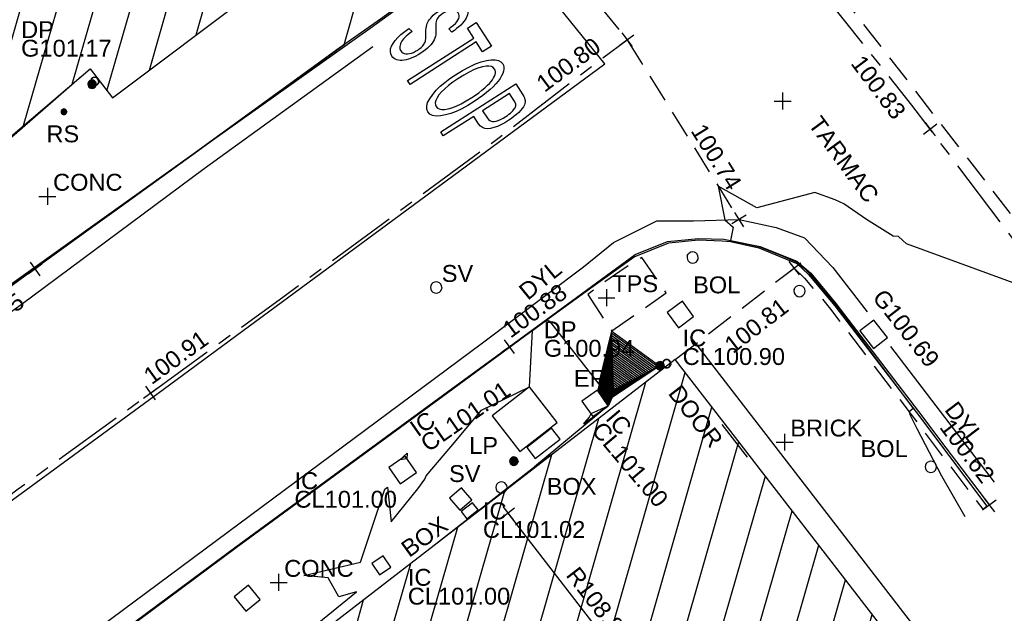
# Model space of a CAD drawing. Extents: x 635157 to 635442, y 694407 to 694910.
# Tile 23 of 103: x 635400 to 635417, y 694498 to 694508. Entities that reach past the tile are written whole.
import ezdxf

# ---------------------------------------------------------------- set-up
doc = ezdxf.new("R2010")
doc.units = 0
doc.header["$MEASUREMENT"] = 0
doc.linetypes.add('CENTER', pattern=[2, 1.25, -0.25, 0.25, -0.25])
doc.linetypes.add('DASHED', pattern=[0.75, 0.5, -0.25])
doc.layers.get('0').update_dxf_attribs({"color": 12, "linetype": 'CONTINUOUS'})
for name, color, linetype in [('BOLLARD', 132, 'CONTINUOUS'), ('BOLLARD_TXT', 132, 'CONTINUOUS'), ('BUILDING', 5, 'CONTINUOUS'), ('CHANGE_OF_SURFACE', 7, 'DASHED'), ('CHANGE_OF_SURFACE_LVL', 7, 'CONTINUOUS'), ('CONTOURS_INDEX', 4, 'CONTINUOUS'), ('CONTOURS_MINOR', 132, 'CONTINUOUS'), ('DOOR', 7, 'CONTINUOUS'), ('DOOR_TXT', 7, 'CONTINUOUS'), ('DOWNPIPE', 151, 'CONTINUOUS'), ('DOWNPIPE_RMK', 151, 'CONTINUOUS'), ('EARTHING_ROD', 132, 'CONTINUOUS'), ('EARTHING_ROD_TXT', 132, 'CONTINUOUS'), ('EAVE', 3, 'CONTINUOUS'), ('FORM_LINE', 92, 'DASHED'), ('FORM_LINE_LVL', 92, 'CONTINUOUS'), ('GULLY', 151, 'CONTINUOUS'), ('GULLY_LVL', 151, 'CONTINUOUS'), ('HATCHING', 4, 'CONTINUOUS'), ('INSPECTION_COVER', 12, 'CONTINUOUS'), ('INSPECTION_COVER_LVL', 12, 'CONTINUOUS'), ('INSPECTION_COVER_RMK', 12, 'CONTINUOUS'), ('INSPECTION_COVER_TXT', 12, 'CONTINUOUS'), ('KERB_BOTTOM', 172, 'CONTINUOUS'), ('KERB_BOTTOM_LVL', 172, 'CONTINUOUS'), ('KERB_TOP', 2, 'CONTINUOUS'), ('LAMPPOST', 6, 'CONTINUOUS'), ('LAMPPOST_TXT', 6, 'CONTINUOUS'), ('MARKINGS_DASHED_WHITE', 9, 'DASHED'), ('MARKINGS_DOUBLE_YELLOW', 9, 'CONTINUOUS'), ('MARKINGS_DOUBLE_YELLOW_TXT', 9, 'CONTINUOUS'), ('MARKINGS_WHITE_LINE', 9, 'CONTINUOUS'), ('RIDGE', 6, 'CONTINUOUS'), ('RIDGE_LVL', 6, 'CONTINUOUS'), ('ROAD_CROWNLINE', 212, 'CENTER'), ('ROAD_CROWNLINE_LVL', 212, 'CONTINUOUS'), ('ROAD_MARKINGS', 9, 'CONTINUOUS'), ('ROADSIGN', 132, 'CONTINUOUS'), ('ROADSIGN_TXT', 132, 'CONTINUOUS'), ('ROOF_PARAPET', 7, 'CONTINUOUS'), ('SERVICE_BOX', 132, 'CONTINUOUS'), ('SERVICE_BOX_TXT', 132, 'CONTINUOUS'), ('SLUICEVALVE', 5, 'CONTINUOUS'), ('SLUICEVALVE_TXT', 5, 'CONTINUOUS'), ('TEXT', 7, 'CONTINUOUS'), ('TEXT_TXT', 7, 'CONTINUOUS')]:
    doc.layers.add(name, color=color, linetype=linetype)
doc.styles.add('Arial', font='arial.ttf')

# ---------------------------------------------------------------- blocks, each defined once
blk = doc.blocks.new('CIRCL')
at = {"color": 0, "linetype": 'ByBlock', "flags": 128}
for points in [[(0.5, 0), (0.475, 0.154), (0.404, 0.293), (0.293, 0.404), (0.154, 0.475), (0, 0.5), (-0.154, 0.475), (-0.293, 0.404), (-0.404, 0.293), (-0.475, 0.154), (-0.5, 0), (-0.475, -0.154), (-0.404, -0.293), (-0.293, -0.404), (-0.154, -0.475), (0, -0.5), (0.154, -0.475), (0.293, -0.404), (0.404, -0.293), (0.475, -0.154)], [(0.5, 0), (0.475, -0.154)]]:
    blk.add_lwpolyline(points, dxfattribs=at)
blk = doc.blocks.new('MH_CIR1')
at = {"color": 0, "linetype": 'ByBlock', "flags": 128}
for points in [[(0.5, 0), (0.475, 0.154), (0.404, 0.293), (0.293, 0.404), (0.154, 0.475), (0, 0.5), (-0.154, 0.475), (-0.293, 0.404), (-0.404, 0.293), (-0.475, 0.154), (-0.5, 0), (-0.475, -0.154), (-0.404, -0.293), (-0.293, -0.404), (-0.154, -0.475), (0, -0.5), (0.154, -0.475), (0.293, -0.404), (0.404, -0.293), (0.475, -0.154)], [(0.49, 0), (0.466, 0.151), (0.396, 0.288), (0.288, 0.396), (0.151, 0.466), (0, 0.49), (-0.151, 0.466), (-0.288, 0.396), (-0.396, 0.288), (-0.466, 0.151), (-0.49, 0), (-0.466, -0.151), (-0.396, -0.288), (-0.288, -0.396), (-0.151, -0.466), (0, -0.49), (0.151, -0.466), (0.288, -0.396), (0.396, -0.288), (0.466, -0.151)], [(0.471, 0), (0.448, 0.145), (0.381, 0.276), (0.276, 0.381), (0.145, 0.448), (0, 0.471), (-0.145, 0.448), (-0.276, 0.381), (-0.381, 0.276), (-0.448, 0.145), (-0.471, 0), (-0.448, -0.145), (-0.381, -0.276), (-0.276, -0.381), (-0.145, -0.448), (0, -0.471), (0.145, -0.448), (0.276, -0.381), (0.381, -0.276), (0.448, -0.145)], [(0.471, 0), (0.448, -0.145)], [(0.49, 0), (0.466, -0.151)], [(0.5, 0), (0.475, -0.154)]]:
    blk.add_lwpolyline(points, dxfattribs=at)
blk = doc.blocks.new('MH_CIR2')
at = {"color": 0, "linetype": 'ByBlock', "flags": 128}
for points in [[(0.5, 0), (0.475, 0.154), (0.404, 0.293), (0.293, 0.404), (0.154, 0.475), (0, 0.5), (-0.154, 0.475), (-0.293, 0.404), (-0.404, 0.293), (-0.475, 0.154), (-0.5, 0), (-0.475, -0.154), (-0.404, -0.293), (-0.293, -0.404), (-0.154, -0.475), (0, -0.5), (0.154, -0.475), (0.293, -0.404), (0.404, -0.293), (0.475, -0.154)], [(-0.499, -0.033), (0.033, 0.499)], [(-0.496, 0.06), (-0.06, 0.496)], [(-0.488, -0.111), (0.111, 0.488)], [(-0.467, -0.18), (0.18, 0.467)], [(-0.467, 0.179), (-0.179, 0.467)], [(-0.438, -0.241), (0.241, 0.438)], [(-0.403, -0.296), (0.296, 0.403)], [(-0.362, -0.345), (0.345, 0.362)], [(-0.315, -0.388), (0.388, 0.315)], [(-0.263, -0.425), (0.425, 0.263)], [(-0.204, -0.456), (0.456, 0.204)], [(-0.138, -0.48), (0.48, 0.138)], [(-0.064, -0.496), (0.496, 0.064)], [(0.5, 0), (0.475, -0.154)], [(0.022, -0.5), (0.5, -0.022)], [(0.128, -0.483), (0.483, -0.128)], [(0.305, -0.396), (0.396, -0.305)]]:
    blk.add_lwpolyline(points, dxfattribs=at)
blk = doc.blocks.new('SPOT')
at = {"color": 0, "linetype": 'ByBlock', "flags": 128}
for points in [[(-0.5, 0), (0.5, 0)], [(0, 0.5), (0, -0.5)]]:
    blk.add_lwpolyline(points, dxfattribs=at)
blk = doc.blocks.new('TXTSTOP')
at = {"color": 0, "linetype": 'ByBlock', "flags": 128}
for points in [[(-0.5, -0.056511), (-0.467536, -0.05294), (-0.466236, -0.063001), (-0.464288, -0.072092), (-0.462017, -0.080213), (-0.459092, -0.087358), (-0.455844, -0.093524), (-0.451625, -0.099367), (-0.447083, -0.104563), (-0.441887, -0.109112), (-0.436043, -0.11333), (-0.429223, -0.117226), (-0.422403, -0.120474), (-0.414936, -0.122745), (-0.407146, -0.124694), (-0.399355, -0.12567), (-0.39091, -0.125994), (-0.378894, -0.125341), (-0.368509, -0.123722), (-0.358764, -0.120474), (-0.350327, -0.116579), (-0.342859, -0.111059), (-0.337016, -0.104563), (-0.332144, -0.097743), (-0.328572, -0.089952), (-0.326624, -0.081508), (-0.325977, -0.072092), (-0.326301, -0.066903), (-0.326948, -0.061707), (-0.328248, -0.056835), (-0.329872, -0.051963), (-0.332144, -0.047744), (-0.334738, -0.043849), (-0.337986, -0.039953), (-0.341882, -0.036705), (-0.346107, -0.033457), (-0.35065, -0.030861), (-0.356817, -0.027936), (-0.365261, -0.024365), (-0.418508, -0.007159), (-0.430524, -0.002941), (-0.441233, 0.001608), (-0.450001, 0.005827), (-0.457145, 0.010376), (-0.462987, 0.014919), (-0.468507, 0.020115), (-0.473379, 0.025634), (-0.477598, 0.031801), (-0.481171, 0.038297), (-0.484419, 0.045117), (-0.48669, 0.052584), (-0.488638, 0.060376), (-0.489615, 0.068166), (-0.489938, 0.07661), (-0.488961, 0.091544), (-0.486043, 0.105179), (-0.480846, 0.117842), (-0.474026, 0.129204), (-0.464935, 0.139596), (-0.454226, 0.148363), (-0.442211, 0.155184), (-0.4289, 0.16005), (-0.413966, 0.162975), (-0.397731, 0.163945), (-0.386368, 0.163622), (-0.375653, 0.161998), (-0.365584, 0.159726), (-0.35617, 0.156478), (-0.347079, 0.152583), (-0.338633, 0.147387), (-0.331166, 0.141543), (-0.324353, 0.135053), (-0.31851, 0.12791), (-0.313314, 0.119466), (-0.308765, 0.110698), (-0.305517, 0.101283), (-0.302923, 0.091221), (-0.300974, 0.080506), (-0.300327, 0.069143), (-0.333444, 0.066219), (-0.335068, 0.077904), (-0.337663, 0.088296), (-0.341235, 0.097387), (-0.346107, 0.105508), (-0.351951, 0.111999), (-0.358764, 0.117518), (-0.366885, 0.121413), (-0.375653, 0.124662), (-0.385714, 0.126286), (-0.396754, 0.126933), (-0.407793, 0.126286), (-0.417861, 0.124985), (-0.426952, 0.12239), (-0.434743, 0.118495), (-0.441564, 0.113946), (-0.447083, 0.108427), (-0.451302, 0.10226), (-0.454226, 0.09544), (-0.456174, 0.087973), (-0.456821, 0.080182), (-0.456498, 0.072715), (-0.454873, 0.066219), (-0.452602, 0.060052), (-0.449678, 0.054855), (-0.445459, 0.050306), (-0.439939, 0.046088), (-0.432142, 0.041869), (-0.421756, 0.037644), (-0.409417, 0.033101), (-0.380518, 0.024657), (-0.367855, 0.020762), (-0.348055, 0.013618), (-0.340911, 0.010376), (-0.33182, 0.00518), (-0.323699, -0.000663), (-0.316556, -0.007159), (-0.310066, -0.013979), (-0.30487, -0.02177), (-0.300327, -0.029884), (-0.297079, -0.038653), (-0.294477, -0.048067), (-0.293183, -0.058135), (-0.29253, -0.068851), (-0.293183, -0.07956), (-0.294477, -0.089952), (-0.297079, -0.09969), (-0.30065, -0.109112), (-0.305194, -0.118203), (-0.310713, -0.126965), (-0.316886, -0.134432), (-0.32403, -0.141252), (-0.33182, -0.147095), (-0.340258, -0.15229), (-0.34935, -0.156509), (-0.359094, -0.159757), (-0.369803, -0.162029), (-0.381172, -0.163653), (-0.393182, -0.163977), (-0.411688, -0.162682), (-0.428576, -0.159434), (-0.444158, -0.153591), (-0.457792, -0.14547), (-0.470131, -0.135085), (-0.480523, -0.122745), (-0.488638, -0.108458), (-0.494811, -0.092877), (-0.498382, -0.075341)], [(-0.171818, -0.163977), (-0.171818, 0.125376), (-0.260431, 0.125376), (-0.260431, 0.163976), (-0.047281, 0.163976), (-0.047281, 0.125376), (-0.136235, 0.125376), (-0.136235, -0.163977)], [(-0.011412, -0.004343), (-0.010141, 0.026501), (-0.005626, 0.054436), (0.001493, 0.079441), (0.011217, 0.101531), (0.024186, 0.120382), (0.039106, 0.13598), (0.055331, 0.148336), (0.073176, 0.157123), (0.092333, 0.162332), (0.113111, 0.163977), (0.126423, 0.163342), (0.139414, 0.160761), (0.152082, 0.156871), (0.164105, 0.151692), (0.175798, 0.14456), (0.186524, 0.136126), (0.196603, 0.126072), (0.205376, 0.115041), (0.213509, 0.102061), (0.220668, 0.088104), (0.226527, 0.07285), (0.231416, 0.056294), (0.234676, 0.038437), (0.236642, 0.019607), (0.237315, -0.000201), (0.236041, -0.027479), (0.23217, -0.052488), (0.226026, -0.075221), (0.216955, -0.09634), (0.205279, -0.115183), (0.190361, -0.132728), (0.173814, -0.146386), (0.155316, -0.156144), (0.13519, -0.162007), (0.113111, -0.163977), (0.091029, -0.162051), (0.070567, -0.155903), (0.052049, -0.145859), (0.035475, -0.13191), (0.020522, -0.114064), (0.009133, -0.094921), (0.000021, -0.074473), (-0.006168, -0.052723), (-0.010086, -0.029346)], [(0.294905, -0.163977), (0.294905, 0.163976), (0.396275, 0.163976), (0.409701, 0.163641), (0.42179, 0.162972), (0.432534, 0.161628), (0.441592, 0.159949), (0.448977, 0.1576), (0.458042, 0.153573), (0.466096, 0.148536), (0.473482, 0.14216), (0.480198, 0.134775), (0.486239, 0.126045), (0.491276, 0.116646), (0.494963, 0.105909), (0.497652, 0.09483), (0.499331, 0.082407), (0.5, 0.069657), (0.498996, 0.052537), (0.496307, 0.036756), (0.491945, 0.022326), (0.48557, 0.009235), (0.477509, -0.002854), (0.467106, -0.012922), (0.454014, -0.020642), (0.438574, -0.026348), (0.420111, -0.029706), (0.399299, -0.03071), (0.330488, -0.03071), (0.330488, -0.163977)], [(0.02398, -0.004961), (0.024979, -0.027363), (0.028248, -0.047492), (0.033463, -0.065672), (0.040616, -0.081571), (0.050053, -0.095851), (0.060773, -0.107203), (0.072476, -0.116284), (0.085147, -0.122769), (0.098462, -0.126651), (0.112752, -0.127938), (0.127363, -0.126623), (0.141318, -0.122714), (0.153976, -0.116203), (0.16566, -0.1071), (0.176365, -0.095079), (0.185437, -0.081105), (0.192894, -0.064214), (0.197742, -0.045054), (0.20097, -0.023294), (0.201916, 0.000735), (0.201253, 0.016647), (0.199614, 0.031905), (0.197004, 0.046514), (0.193419, 0.060476), (0.188532, 0.073783), (0.184304, 0.083194), (0.178775, 0.091958), (0.172601, 0.099743), (0.165773, 0.106881), (0.157975, 0.113047), (0.149525, 0.118558), (0.141075, 0.122769), (0.131981, 0.125679), (0.122887, 0.127294), (0.113147, 0.127938), (0.098212, 0.126622), (0.084251, 0.122713), (0.071593, 0.116203), (0.059591, 0.107099), (0.04921, 0.095402), (0.040132, 0.081105), (0.033004, 0.063889), (0.027834, 0.043753), (0.024931, 0.021015)], [(0.330488, 0.00789), (0.399968, 0.00789), (0.412391, 0.008559), (0.423469, 0.010238), (0.433203, 0.013262), (0.441257, 0.017289), (0.448308, 0.022661), (0.45368, 0.029371), (0.458042, 0.037091), (0.461065, 0.046156), (0.462738, 0.05623), (0.463414, 0.067643), (0.463079, 0.075363), (0.462069, 0.082407), (0.460724, 0.089124), (0.458711, 0.095499), (0.456028, 0.101206), (0.449312, 0.110939), (0.44596, 0.114632), (0.441926, 0.117656), (0.437899, 0.120338), (0.432868, 0.122018), (0.426486, 0.123362), (0.418766, 0.124707), (0.399299, 0.125376), (0.330488, 0.125376)]]:
    blk.add_lwpolyline(points, close=True, dxfattribs=at)

msp = doc.modelspace()

# ---------------------------------------------------------------- hatches: boundary and pattern name
at = {"layer": 'HATCHING'}
h = msp.add_hatch(dxfattribs=at)
h.set_pattern_fill('ANSI31', color=256, scale=5, angle=29)
h.paths.add_polyline_path([(635375.761, 694495.577), (635369.651, 694489.99), (635373.953, 694484.959), (635376.612, 694487.233), (635376.908, 694486.913), (635378.124, 694487.967), (635377.825, 694488.285), (635380.257, 694490.403)])
h.paths.add_polyline_path([(635386.735, 694482.092), (635382.232, 694478.239), (635377.264, 694473.927), (635373.703, 694470.866), (635379.644, 694463.935), (635392.289, 694475.638)])
h.paths.add_polyline_path([(635400.105, 694493.672), (635389.07, 694484.138), (635394.147, 694478.241), (635405.114, 694487.866)])
h.paths.add_polyline_path([(635414.354, 694498.338), (635411.485, 694502.049), (635405.029, 694497.064), (635412.734, 694487.163), (635419.036, 694492.258)])
h.paths.add_polyline_path([(635406.553, 694510.502), (635405.186, 694512.171), (635402.921, 694514.956), (635400.384, 694518.061), (635398.911, 694519.718), (635396.087, 694522.809), (635392.808, 694519.852), (635385.975, 694514.112), (635395.659, 694502.571), (635401.099, 694507.211), (635401.496, 694506.698)])
h.paths.add_polyline_path([(635426.874, 694517.566), (635419.573, 694512.507), (635421.884, 694509.166), (635424.227, 694505.781), (635424.337, 694505.581), (635424.396, 694505.475), (635425.173, 694504.426), (635426.531, 694502.629), (635427.374, 694501.532), (635435.798, 694505.95)])
h.paths.add_polyline_path([(635376.564, 694486.763), (635377.854, 694487.892), (635377.551, 694488.238), (635376.261, 694487.109)], flags=25)
h.paths.add_polyline_path([(635372.129, 694487.575), (635373.436, 694488.719), (635373.134, 694489.065), (635371.826, 694487.921)], flags=24)
h.paths.add_polyline_path([(635376.405, 694487.365), (635377.496, 694488.262), (635377.2, 694488.622), (635376.109, 694487.725)], flags=24)
h.paths.add_polyline_path([(635377.121, 694467.895), (635378.437, 694469.03), (635378.136, 694469.378), (635376.821, 694468.243)], flags=24)
h.paths.add_polyline_path([(635383.717, 694477.795), (635384.727, 694478.782), (635384.402, 694479.115), (635383.391, 694478.129)], flags=24)
h.paths.add_polyline_path([(635376.963, 694471.958), (635378.026, 694472.889), (635377.719, 694473.239), (635376.656, 694472.309)], flags=24)
h.paths.add_polyline_path([(635391.965, 694481.245), (635393.278, 694482.384), (635392.976, 694482.731), (635391.664, 694481.592)], flags=24)
h.paths.add_polyline_path([(635396.725, 694489.134), (635397.795, 694490.056), (635397.491, 694490.409), (635396.421, 694489.487)], flags=24)
h.paths.add_polyline_path([(635392.397, 694485.349), (635393.436, 694486.306), (635393.12, 694486.648), (635392.081, 694485.692)], flags=24)
h.paths.add_polyline_path([(635409.423, 694498.224), (635410.484, 694496.849), (635410.848, 694497.129), (635409.787, 694498.505)], flags=24)
h.paths.add_polyline_path([(635409.127, 694499.562), (635410.167, 694499.562), (635410.167, 694500.028), (635409.127, 694500.028)], flags=24)
h.paths.add_polyline_path([(635407.856, 694498.736), (635409.829, 694498.736), (635409.829, 694499.201), (635407.856, 694499.201)], flags=24)
h.paths.add_polyline_path([(635407.856, 694499.066), (635408.43, 694499.066), (635408.43, 694499.531), (635407.856, 694499.531)], flags=24)
h.paths.add_polyline_path([(635409.871, 694500.788), (635411.144, 694499.281), (635411.5, 694499.582), (635410.226, 694501.088)], flags=24)
h.paths.add_polyline_path([(635410.123, 694501.001), (635410.493, 694500.562), (635410.849, 694500.863), (635410.478, 694501.301)], flags=25)
h.paths.add_polyline_path([(635406.662, 694497.946), (635407.237, 694497.946), (635407.237, 694498.412), (635406.662, 694498.412)], flags=24)
h.paths.add_polyline_path([(635406.662, 694497.611), (635408.635, 694497.611), (635408.635, 694498.077), (635406.662, 694498.077)], flags=24)
h.paths.add_polyline_path([(635405.558, 694496.617), (635407.321, 694496.617), (635407.321, 694497.082), (635405.558, 694497.082)], flags=24)
h.paths.add_polyline_path([(635405.561, 694496.954), (635406.293, 694496.954), (635406.293, 694497.404), (635405.561, 694497.404)], flags=24)
h.paths.add_polyline_path([(635411.234, 694501.456), (635412.101, 694500.341), (635412.468, 694500.626), (635411.602, 694501.742)], flags=24)
h.paths.add_polyline_path([(635399.757, 694517.93), (635400.849, 694516.608), (635401.203, 694516.901), (635400.111, 694518.222)], flags=24)
h.paths.add_polyline_path([(635398.009, 694515.162), (635399.106, 694513.814), (635399.462, 694514.104), (635398.366, 694515.452)], flags=24)
h.paths.add_polyline_path([(635392.312, 694518.765), (635393.492, 694517.489), (635393.829, 694517.801), (635392.649, 694519.077)], flags=24)
h.paths.add_polyline_path([(635399.044, 694518.002), (635399.776, 694518.002), (635399.776, 694518.452), (635399.044, 694518.452)], flags=24)
h.paths.add_polyline_path([(635396.331, 694521.378), (635397.326, 694520.375), (635397.656, 694520.703), (635396.661, 694521.706)], flags=24)
h.paths.add_polyline_path([(635402.658, 694514.34), (635403.559, 694513.252), (635403.917, 694513.549), (635403.016, 694514.637)], flags=24)
h.paths.add_polyline_path([(635403.641, 694510.506), (635405.404, 694510.506), (635405.404, 694510.971), (635403.641, 694510.971)], flags=24)
h.paths.add_polyline_path([(635403.644, 694510.843), (635404.376, 694510.843), (635404.376, 694511.293), (635403.644, 694511.293)], flags=24)
h.paths.add_polyline_path([(635399.797, 694507.348), (635401.56, 694507.348), (635401.56, 694507.813), (635399.797, 694507.813)], flags=24)
h.paths.add_polyline_path([(635399.8, 694507.685), (635400.532, 694507.685), (635400.532, 694508.135), (635399.8, 694508.135)], flags=24)
h.paths.add_polyline_path([(635429.57, 694506.871), (635430.624, 694505.489), (635430.989, 694505.768), (635429.936, 694507.15)], flags=24)
h.paths.add_polyline_path([(635423.433, 694514.504), (635424.421, 694513.074), (635424.799, 694513.336), (635423.811, 694514.765)], flags=24)
h.paths.add_polyline_path([(635422.129, 694508.909), (635422.902, 694507.727), (635423.292, 694507.981), (635422.519, 694509.164)], flags=24)
h.paths.add_polyline_path([(635426.631, 694503.191), (635427.38, 694501.993), (635427.775, 694502.239), (635427.026, 694503.438)], flags=24)
h.paths.add_polyline_path([(635376.316, 694489.245), (635377.048, 694489.245), (635377.048, 694489.695), (635376.316, 694489.695)], flags=24)
h.paths.add_polyline_path([(635376.313, 694488.907), (635378.076, 694488.907), (635378.076, 694489.373), (635376.313, 694489.373)], flags=24)

# ---------------------------------------------------------------- linework, layer by layer
at = {"layer": 'BUILDING', "flags": 128}
msp.add_lwpolyline([(635395.659, 694502.571), (635401.099, 694507.211), (635401.496, 694506.698), (635406.553, 694510.502), (635405.186, 694512.171), (635402.921, 694514.956), (635400.384, 694518.061), (635398.911, 694519.718), (635396.087, 694522.809), (635392.808, 694519.852), (635385.975, 694514.112)], close=True, dxfattribs=at)
msp.add_lwpolyline([(635419.036, 694492.258), (635414.354, 694498.338), (635411.485, 694502.049), (635405.029, 694497.064), (635412.734, 694487.163)], dxfattribs=at)
at = {"layer": 'CHANGE_OF_SURFACE', "flags": 128}
msp.add_lwpolyline([(635409.933, 694503.203), (635410.36, 694502.559), (635411.328, 694503.232), (635410.892, 694503.86), (635410.827, 694503.828), (635410.501, 694503.61), (635410.212, 694503.414)], close=True, dxfattribs=at)
for points in [[(635411.485, 694502.049), (635413.596, 694503.674)], [(635413.596, 694503.674), (635413.784, 694503.495), (635414.245, 694502.942), (635415.692, 694501.049), (635416.944, 694499.389), (635417.019, 694499.445)]]:
    msp.add_lwpolyline(points, dxfattribs=at)
at = {"layer": 'CONTOURS_INDEX', "flags": 128}
for points in [[(635399.294, 694503.092), (635401.523, 694504.676), (635402.907, 694505.679), (635404.937, 694507.155), (635405.583, 694507.619), (635405.614, 694507.645), (635405.614, 694507.661), (635405.86, 694508.524)], [(635405.064, 694497.298), (635405.83, 694497.924), (635405.517, 694497.832), (635405.323, 694498.172), (635404.895, 694498.211), (635405.897, 694498.449), (635406.334, 694499.748), (635406.379, 694499.779), (635406.444, 694499.162), (635406.915, 694499.749), (635407.044, 694499.923), (635407.067, 694499.981), (635407.501, 694500.495), (635408.048, 694501.147), (635408.899, 694501.564), (635408.95, 694502.565), (635409.21, 694502.756), (635409.257, 694502.732), (635410.13, 694501.608), (635410.36, 694502.551), (635411.209, 694501.934), (635410.445, 694501.431), (635410.367, 694501.377), (635410.3, 694501.233), (635410.302, 694501.234), (635410.299, 694501.229), (635408.989, 694500.142), (635409.269, 694500.354), (635407.185, 694498.729)]]:
    msp.add_lwpolyline(points, dxfattribs=at)
for points in [[(635410.365, 694502.384), (635410.15, 694501.503), (635410.137, 694501.495), (635410.3, 694501.264), (635410.358, 694501.39), (635410.436, 694501.444), (635411.078, 694501.866), (635410.365, 694502.384)], [(635410.37, 694502.217), (635410.196, 694501.504), (635410.171, 694501.487), (635410.303, 694501.301), (635410.35, 694501.402), (635410.428, 694501.456), (635410.947, 694501.798), (635410.37, 694502.217)], [(635410.375, 694502.051), (635410.242, 694501.505), (635410.204, 694501.48), (635410.305, 694501.337), (635410.341, 694501.415), (635410.419, 694501.469), (635410.816, 694501.73), (635410.375, 694502.051)], [(635410.38, 694501.884), (635410.288, 694501.507), (635410.238, 694501.472), (635410.308, 694501.373), (635410.332, 694501.427), (635410.41, 694501.481), (635410.685, 694501.662), (635410.38, 694501.884)], [(635410.385, 694501.717), (635410.334, 694501.508), (635410.271, 694501.465), (635410.31, 694501.41), (635410.324, 694501.44), (635410.402, 694501.494), (635410.554, 694501.594), (635410.385, 694501.717)], [(635410.39, 694501.551), (635410.379, 694501.509), (635410.305, 694501.457), (635410.312, 694501.446), (635410.315, 694501.452), (635410.423, 694501.526), (635410.39, 694501.551)], [(635409.883, 694500.937), (635409.859, 694500.914), (635409.872, 694500.911), (635410.289, 694501.222), (635409.99, 694501.082), (635409.96, 694501.024), (635409.883, 694500.937)], [(635406.683, 694500.279), (635406.6, 694500.267), (635406.729, 694500.385), (635406.725, 694500.284), (635406.683, 694500.279)]]:
    msp.add_lwpolyline(points, close=True, dxfattribs=at)
at = {"layer": 'CONTOURS_MINOR', "flags": 128}
msp.add_lwpolyline([(635418.298, 694503.118), (635415.594, 694504.103), (635415.449, 694504.236), (635415.355, 694504.24), (635414.882, 694504.534), (635414.48, 694504.817), (635414.325, 694504.885), (635413.966, 694505.017), (635412.936, 694504.746), (635412.249, 694505.13), (635412.365, 694504.529), (635412.514, 694504.4), (635412.466, 694504.164), (635412.99, 694504.05), (635413.383, 694503.888), (635413.647, 694503.777), (635413.781, 694503.663), (635413.875, 694503.573), (635414.084, 694503.313), (635414.326, 694503.021), (635414.848, 694502.331), (635415.713, 694501.176), (635415.639, 694501.119), (635415.655, 694501.058), (635415.774, 694500.826), (635416.215, 694499.985), (635416.627, 694499.26)], dxfattribs=at)
for points in [[(635410.361, 694502.509), (635410.115, 694501.502), (635410.112, 694501.5), (635410.298, 694501.237), (635410.365, 694501.38), (635410.443, 694501.434), (635411.176, 694501.917), (635410.361, 694502.509)], [(635410.363, 694502.467), (635410.127, 694501.503), (635410.12, 694501.498), (635410.299, 694501.246), (635410.363, 694501.383), (635410.441, 694501.437), (635411.143, 694501.9), (635410.363, 694502.467)], [(635410.364, 694502.426), (635410.138, 694501.503), (635410.129, 694501.496), (635410.3, 694501.255), (635410.36, 694501.387), (635410.438, 694501.441), (635411.111, 694501.883), (635410.364, 694502.426)], [(635410.366, 694502.342), (635410.161, 694501.504), (635410.146, 694501.493), (635410.301, 694501.274), (635410.356, 694501.393), (635410.434, 694501.447), (635411.045, 694501.849), (635410.366, 694502.342)], [(635410.368, 694502.301), (635410.173, 694501.504), (635410.154, 694501.491), (635410.301, 694501.283), (635410.354, 694501.396), (635410.432, 694501.45), (635411.012, 694501.832), (635410.368, 694502.301)], [(635410.369, 694502.259), (635410.184, 694501.504), (635410.162, 694501.489), (635410.302, 694501.292), (635410.352, 694501.399), (635410.43, 694501.453), (635410.98, 694501.815), (635410.369, 694502.259)], [(635410.371, 694502.176), (635410.207, 694501.505), (635410.179, 694501.485), (635410.303, 694501.31), (635410.347, 694501.405), (635410.425, 694501.459), (635410.914, 694501.781), (635410.371, 694502.176)], [(635410.372, 694502.134), (635410.219, 694501.505), (635410.187, 694501.483), (635410.304, 694501.319), (635410.345, 694501.408), (635410.423, 694501.462), (635410.882, 694501.764), (635410.372, 694502.134)], [(635410.374, 694502.092), (635410.23, 694501.505), (635410.196, 694501.481), (635410.305, 694501.328), (635410.343, 694501.411), (635410.421, 694501.465), (635410.849, 694501.747), (635410.374, 694502.092)], [(635410.376, 694502.009), (635410.253, 694501.506), (635410.213, 694501.478), (635410.306, 694501.346), (635410.339, 694501.418), (635410.417, 694501.472), (635410.783, 694501.713), (635410.376, 694502.009)], [(635410.377, 694501.967), (635410.265, 694501.506), (635410.221, 694501.476), (635410.306, 694501.355), (635410.337, 694501.421), (635410.415, 694501.475), (635410.751, 694501.696), (635410.377, 694501.967)], [(635410.379, 694501.926), (635410.276, 694501.506), (635410.229, 694501.474), (635410.307, 694501.364), (635410.334, 694501.424), (635410.412, 694501.478), (635410.718, 694501.679), (635410.379, 694501.926)], [(635410.381, 694501.842), (635410.299, 694501.507), (635410.246, 694501.47), (635410.308, 694501.383), (635410.33, 694501.43), (635410.408, 694501.484), (635410.652, 694501.645), (635410.381, 694501.842)], [(635410.382, 694501.801), (635410.311, 694501.507), (635410.254, 694501.468), (635410.309, 694501.392), (635410.328, 694501.433), (635410.406, 694501.487), (635410.62, 694501.628), (635410.382, 694501.801)], [(635410.384, 694501.759), (635410.322, 694501.507), (635410.263, 694501.466), (635410.309, 694501.401), (635410.326, 694501.436), (635410.404, 694501.49), (635410.587, 694501.611), (635410.384, 694501.759)], [(635410.386, 694501.676), (635410.345, 694501.508), (635410.279, 694501.463), (635410.311, 694501.419), (635410.322, 694501.443), (635410.4, 694501.497), (635410.522, 694501.577), (635410.386, 694501.676)], [(635410.387, 694501.634), (635410.357, 694501.508), (635410.288, 694501.461), (635410.311, 694501.428), (635410.319, 694501.446), (635410.397, 694501.5), (635410.489, 694501.56), (635410.387, 694501.634)], [(635410.388, 694501.592), (635410.368, 694501.509), (635410.296, 694501.459), (635410.312, 694501.437), (635410.317, 694501.449), (635410.456, 694501.543), (635410.388, 694501.592)]]:
    msp.add_lwpolyline(points, close=True, dxfattribs=at)
at = {"layer": 'DOOR', "flags": 128}
msp.add_lwpolyline([(635412.769, 694500.316), (635412.32, 694500.894)], dxfattribs=at)
at = {"layer": 'EARTHING_ROD', "flags": 128}
msp.add_lwpolyline([(635410.391, 694501.509), (635410.313, 694501.455), (635410.367, 694501.377), (635410.445, 694501.431)], close=True, dxfattribs=at)
at = {"layer": 'EAVE', "flags": 128}
msp.add_lwpolyline([(635411.751, 694502.46), (635419.467, 694492.457)], dxfattribs=at)
at = {"layer": 'FORM_LINE', "flags": 128}
msp.add_lwpolyline([(635408.279, 694510.632), (635410.631, 694507.73), (635412.619, 694504.536)], dxfattribs=at)
at = {"layer": 'GULLY', "flags": 128}
msp.add_lwpolyline([(635415.011, 694502.75), (635414.764, 694502.558), (635415.007, 694502.247), (635415.254, 694502.439)], close=True, dxfattribs=at)
at = {"layer": 'INSPECTION_COVER', "flags": 128}
for points in [[(635411.813, 694502.813), (635411.613, 694503.083), (635411.343, 694502.883), (635411.543, 694502.613)], [(635408.237, 694501.048), (635408.728, 694500.415), (635409.392, 694500.931), (635408.901, 694501.564)], [(635410.298, 694501.228), (635410.104, 694501.502), (635409.83, 694501.308), (635410.024, 694501.034)], [(635406.894, 694500.039), (635406.693, 694500.331), (635406.401, 694500.13), (635406.602, 694499.838)], [(635407.693, 694499.769), (635407.482, 694499.586), (635407.665, 694499.375), (635407.876, 694499.558)], [(635406.44, 694498.359), (635406.304, 694498.56), (635406.103, 694498.424), (635406.239, 694498.223)], [(635404.119, 694497.783), (635403.912, 694498.038), (635403.657, 694497.831), (635403.864, 694497.576)]]:
    msp.add_lwpolyline(points, close=True, dxfattribs=at)
at = {"layer": 'KERB_BOTTOM', "flags": 128}
for points in [[(635399.337, 694521.573), (635400.597, 694520.088), (635402.055, 694518.358), (635402.431, 694517.906), (635403.468, 694516.659), (635404.837, 694515.019), (635405.886, 694513.715), (635406.919, 694512.436), (635407.43, 694511.75), (635407.582, 694511.536), (635407.771, 694511.112), (635407.928, 694510.59), (635407.906, 694510.134), (635407.849, 694509.798), (635407.832, 694509.698), (635407.666, 694509.191), (635407.391, 694508.89), (635406.073, 694507.931), (635402.908, 694505.678), (635400.121, 694503.658), (635398.999, 694502.845)], [(635384.887, 694483.849), (635386.881, 694485.537), (635390.038, 694488.216), (635392.513, 694490.317), (635392.74, 694490.51), (635396.408, 694493.324), (635399.288, 694495.451), (635400.49, 694496.346), (635403.685, 694498.723), (635407.443, 694501.472), (635408.541, 694502.277), (635410.776, 694503.916), (635411.349, 694504.147), (635411.901, 694504.198), (635412.35, 694504.188), (635412.465, 694504.164), (635412.996, 694504.056), (635413.646, 694503.796), (635413.896, 694503.585), (635414.337, 694503.046), (635415.803, 694501.125), (635416.291, 694500.481), (635417.063, 694499.46)]]:
    msp.add_lwpolyline(points, dxfattribs=at)
at = {"layer": 'KERB_TOP', "flags": 128}
for points in [[(635399.198, 694521.705), (635400.261, 694520.443), (635401.953, 694518.451), (635403.44, 694516.636), (635404.801, 694514.985), (635405.847, 694513.713), (635406.89, 694512.414), (635407.4, 694511.728), (635407.55, 694511.518), (635407.736, 694511.099), (635407.891, 694510.586), (635407.869, 694510.138), (635407.796, 694509.707), (635407.633, 694509.21), (635407.126, 694508.727), (635406.252, 694508.095), (635405.519, 694507.578), (635402.906, 694505.679), (635398.977, 694502.875)], [(635378.224, 694478.168), (635381.105, 694480.637), (635383.637, 694482.771), (635386.891, 694485.526), (635390.048, 694488.205), (635392.749, 694490.498), (635393.316, 694490.922), (635396.303, 694493.214), (635399.297, 694495.439), (635403.694, 694498.711), (635407.452, 694501.46), (635409.19, 694502.742), (635410.028, 694503.35), (635410.756, 694503.875), (635411.374, 694504.119), (635411.901, 694504.176), (635412.32, 694504.157), (635412.467, 694504.144), (635412.972, 694504.031), (635413.648, 694503.754), (635413.852, 694503.559), (635414.318, 694503), (635415.767, 694501.105), (635417.019, 694499.445)]]:
    msp.add_lwpolyline(points, dxfattribs=at)
at = {"layer": 'MARKINGS_DASHED_WHITE', "flags": 128}
msp.add_lwpolyline([(635314.845, 694608.244), (635318.629, 694604.093), (635326.913, 694595.404), (635335.078, 694587.037), (635340.212, 694582.027), (635348.756, 694573.706), (635355.519, 694567.402), (635362.002, 694561.583), (635370.435, 694553.951), (635378.967, 694546.407), (635387.224, 694538.74), (635393.798, 694532.215), (635399.967, 694525.73), (635407.685, 694516.798), (635413.095, 694510.244), (635419.86, 694501.51)], dxfattribs=at)
at = {"layer": 'MARKINGS_DOUBLE_YELLOW', "flags": 128}
for points in [[(635406.117, 694507.603), (635403.127, 694505.438), (635399.874, 694503.022), (635395.536, 694499.921), (635393.075, 694498.17)], [(635396.511, 694493.731), (635401.484, 694497.452), (635408.041, 694502.326), (635409.859, 694503.693), (635410.391, 694504.127), (635411.158, 694504.514), (635411.81, 694504.512), (635412.619, 694504.536), (635413.278, 694504.397), (635413.781, 694504.213), (635414.286, 694503.686), (635414.891, 694502.894)], [(635415.305, 694502.282), (635417.146, 694499.867)]]:
    msp.add_lwpolyline(points, dxfattribs=at)
at = {"layer": 'MARKINGS_WHITE_LINE', "flags": 128}
msp.add_lwpolyline([(635392.972, 694494.506), (635397.041, 694497.594), (635402.396, 694501.517), (635410.234, 694507.301), (635408.653, 694509.269)], dxfattribs=at)
at = {"layer": 'RIDGE', "flags": 128}
msp.add_lwpolyline([(635408.516, 694499.318), (635415.453, 694490.324)], dxfattribs=at)
at = {"layer": 'ROAD_CROWNLINE', "flags": 128}
for points in [[(635419.671, 694501.303), (635416.011, 694506.14), (635415.688, 694506.568), (635412.325, 694510.794), (635409.757, 694513.943), (635406.514, 694517.919), (635403.309, 694521.584), (635399.786, 694525.612), (635396.604, 694529.001), (635393.678, 694532.117), (635389.613, 694536.149), (635387.129, 694538.612), (635382.343, 694543.013), (635378.845, 694546.23), (635374.913, 694549.706), (635370.468, 694553.635), (635367.442, 694556.352), (635361.957, 694561.277), (635360.005, 694563.038), (635352.582, 694569.738), (635352.46, 694569.848), (635345.364, 694576.659), (635341.352, 694580.51), (635338.187, 694583.623), (635331.587, 694590.115), (635331.072, 694590.649), (635324.124, 694597.841), (635321.685, 694600.367), (635317.106, 694604.964), (635314.301, 694607.779), (635312.789, 694609.347), (635311.303, 694611.122), (635310.312, 694612.292)], [(635219.404, 694523.01), (635220.627, 694522.424), (635224.065, 694520.343), (635225.396, 694519.429), (635227.582, 694517.982), (635227.883, 694517.736), (635229.948, 694516.046), (635231.899, 694513.872), (635234.318, 694510.541), (635234.467, 694510.288), (635235.862, 694507.916), (635238.418, 694503.941), (635239.695, 694501.765), (635241.746, 694498.27), (635244.784, 694493.157), (635245.134, 694492.569), (635249.968, 694484.761), (635250.041, 694484.651), (635253.871, 694478.868), (635255.825, 694476.508), (635257.664, 694474.285), (635258.543, 694473.167), (635262.139, 694469.868), (635262.821, 694469.426), (635266.931, 694466.765), (635268.406, 694465.902), (635271.448, 694464.396), (635272.371, 694463.939), (635276.938, 694462.359), (635280.337, 694461.407), (635280.926, 694461.256), (635286.411, 694459.854), (635290.625, 694458.819), (635291.553, 694458.591), (635295.631, 694457.609), (635300.368, 694456.573), (635300.774, 694456.484), (635308.477, 694454.817), (635310.144, 694454.467), (635315.523, 694453.336), (635319.954, 694452.534), (635324.805, 694451.655), (635329.031, 694451.3), (635329.858, 694451.23), (635330.423, 694451.182), (635336.531, 694451.444), (635339.114, 694451.778), (635339.806, 694451.956), (635342.436, 694452.633), (635344.967, 694453.824), (635348.095, 694455.92), (635348.641, 694456.393), (635352.409, 694459.653), (635356.142, 694463.004), (635357.154, 694463.912), (635361.739, 694467.983), (635363.637, 694469.625), (635366.541, 694472.136), (635371.164, 694476.208), (635372.484, 694477.371), (635378.141, 694482.152), (635378.769, 694482.701), (635382.387, 694485.859), (635386.368, 694489.201), (635387.195, 694489.895), (635390.928, 694492.988), (635394.138, 694495.493), (635395.31, 694496.407), (635399.825, 694499.749), (635402.169, 694501.451), (635404.521, 694503.159), (635408.362, 694505.995), (635410.167, 694507.385), (635410.2, 694507.409), (635410.631, 694507.73)]]:
    msp.add_lwpolyline(points, dxfattribs=at)
at = {"layer": 'ROOF_PARAPET', "flags": 128}
msp.add_lwpolyline([(635400.952, 694507.085), (635395.604, 694502.424)], dxfattribs=at)
at = {"layer": 'SERVICE_BOX', "flags": 128}
for points in [[(635409.002, 694500.29), (635409.443, 694500.631), (635409.291, 694500.828), (635408.85, 694500.487)], [(635407.789, 694499.22), (635407.987, 694499.376), (635407.886, 694499.504), (635407.688, 694499.348)]]:
    msp.add_lwpolyline(points, close=True, dxfattribs=at)

# ---------------------------------------------------------------- block references
at = {"layer": 'BOLLARD', "xscale": 0.2, "yscale": 0.2, "zscale": 0.2}
for p, rotation in [((635411.796, 694503.86), 162.585803), ((635413.693, 694503.265), 162.585803), ((635416.024, 694500.142), 126.737575)]:
    msp.add_blockref('CIRCL', p, dxfattribs=dict(at, rotation=rotation))
at = {"layer": 'CHANGE_OF_SURFACE_LVL', "xscale": 0.3, "yscale": 0.3, "zscale": 0.3, "rotation": 37.589657}
msp.add_blockref('SPOT', (635413.596, 694503.674), dxfattribs=at)
at = {"layer": 'DOWNPIPE', "xscale": 0.15, "yscale": 0.15, "zscale": 0.15}
for p in [(635401.181, 694506.99), (635411.335, 694501.975)]:
    msp.add_blockref('MH_CIR1', p, dxfattribs=at)
at = {"layer": 'FORM_LINE_LVL', "xscale": 0.3, "yscale": 0.3, "zscale": 0.3, "rotation": 301.898834}
msp.add_blockref('SPOT', (635412.619, 694504.536), dxfattribs=at)
at = {"layer": 'GULLY', "xscale": 0.15, "yscale": 0.15, "zscale": 0.15}
for p in [(635401.134, 694506.939), (635411.217, 694501.938)]:
    msp.add_blockref('MH_CIR2', p, dxfattribs=at)
at = {"layer": 'KERB_BOTTOM_LVL'}
for p, xscale, yscale, zscale, rotation in [((635400.121, 694503.658), 0.3, 0.3, 0.3, 35.932262), ((635408.541, 694502.277), 0.3, 0.3, 0.3, 36.25160200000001), ((635417.063, 694499.46), 0.2999999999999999, 0.2999999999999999, 0.2999999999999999, 307.116852)]:
    msp.add_blockref('SPOT', p, dxfattribs=dict(at, xscale=xscale, yscale=yscale, zscale=zscale, rotation=rotation))
at = {"layer": 'LAMPPOST', "xscale": 0.15, "yscale": 0.15, "zscale": 0.15}
msp.add_blockref('MH_CIR2', (635408.622, 694500.242), dxfattribs=at)
at = {"layer": 'RIDGE_LVL', "xscale": 0.3, "yscale": 0.3, "zscale": 0.3, "rotation": 307.6427}
msp.add_blockref('SPOT', (635408.516, 694499.318), dxfattribs=at)
at = {"layer": 'ROAD_CROWNLINE_LVL', "xscale": 0.3, "yscale": 0.3, "zscale": 0.3}
for p, rotation in [((635410.631, 694507.73), 36.671764), ((635416.011, 694506.14), 307.107697), ((635402.169, 694501.451), 35.985275)]:
    msp.add_blockref('SPOT', p, dxfattribs=dict(at, rotation=rotation))
at = {"layer": 'ROAD_MARKINGS', "xscale": 2.32974, "yscale": 4.824905, "rotation": 302.747478}
msp.add_blockref('TXTSTOP', (635407.618, 694507.097), dxfattribs=at)
at = {"layer": 'ROADSIGN', "xscale": 0.1, "yscale": 0.1, "zscale": 0.1}
msp.add_blockref('MH_CIR2', (635400.634, 694506.45), dxfattribs=at)
at = {"layer": 'SLUICEVALVE', "xscale": 0.2, "yscale": 0.2, "zscale": 0.2}
for p in [(635407.242, 694503.328), (635408.401, 694499.777)]:
    msp.add_blockref('CIRCL', p, dxfattribs=at)
at = {"layer": 'TEXT', "xscale": 0.3, "yscale": 0.3, "zscale": 0.3}
for p in [(635413.393, 694506.641), (635400.342, 694504.948), (635410.267, 694503.146), (635413.428, 694500.581), (635404.445, 694498.088)]:
    msp.add_blockref('SPOT', p, dxfattribs=at)

# ---------------------------------------------------------------- texts
at = {"layer": 'BOLLARD_TXT', "style": 'Arial'}
for p in [(635411.803, 694503.225), (635414.775, 694500.316)]:
    msp.add_text('BOL', height=0.3, dxfattribs=at).set_placement(p)
at = {"layer": 'CHANGE_OF_SURFACE_LVL', "style": 'Arial'}
msp.add_text('100.81', height=0.3, rotation=37.5897, dxfattribs=at).set_placement((635412.51, 694502.143))
at = {"layer": 'DOOR_TXT', "style": 'Arial'}
msp.add_text('DOOR', height=0.3, rotation=307.8407, dxfattribs=at).set_placement((635411.347, 694501.445))
at = {"layer": 'DOWNPIPE_RMK', "style": 'Arial'}
for s, p in [('DP', (635399.875, 694507.76)), ('G101.17', (635399.875, 694507.43)), ('DP', (635409.153, 694502.428)), ('G100.94', (635409.153, 694502.098))]:
    msp.add_text(s, height=0.3, dxfattribs=at).set_placement(p)
at = {"layer": 'EARTHING_ROD_TXT', "style": 'Arial'}
msp.add_text('ER', height=0.3, dxfattribs=at).set_placement((635409.687, 694501.565))
at = {"layer": 'FORM_LINE_LVL', "style": 'Arial'}
msp.add_text('100.74', height=0.3, rotation=301.8988, dxfattribs=at).set_placement((635411.752, 694506.113))
at = {"layer": 'GULLY_LVL', "style": 'Arial'}
msp.add_text('G100.69', height=0.3, rotation=308.0023, dxfattribs=at).set_placement((635414.972, 694503.145))
at = {"layer": 'INSPECTION_COVER_LVL', "style": 'Arial'}
msp.add_text('CL101.00', height=0.3, dxfattribs=at).set_placement((635406.74, 694497.694))
at = {"layer": 'INSPECTION_COVER_RMK', "style": 'Arial'}
for s, p in [('IC', (635411.618, 694502.282)), ('CL100.90', (635411.618, 694501.952)), ('IC', (635404.728, 694499.746)), ('CL101.00', (635404.728, 694499.416)), ('IC', (635408.073, 694499.209)), ('CL101.02', (635408.073, 694498.879))]:
    msp.add_text(s, height=0.3, dxfattribs=at).set_placement(p)
for s, rotation, p in [('CL101.01', 35.0362, (635407.103, 694500.393)), ('IC', 35.0362, (635406.914, 694500.663)), ('IC', 310.2139, (635410.236, 694500.995)), ('CL101.00', 310.2139, (635409.984, 694500.782))]:
    msp.add_text(s, height=0.3, rotation=rotation, dxfattribs=at).set_placement(p)
at = {"layer": 'INSPECTION_COVER_TXT', "style": 'Arial'}
msp.add_text('IC', height=0.3, dxfattribs=at).set_placement((635406.74, 694498.029))
at = {"layer": 'KERB_BOTTOM_LVL', "style": 'Arial'}
for s, rotation, p in [('100.88', 36.2516, (635408.563, 694502.417)), ('100.95', 35.9323, (635398.924, 694502.26)), ('100.62', 307.1169, (635416.165, 694500.844))]:
    msp.add_text(s, height=0.3, rotation=rotation, dxfattribs=at).set_placement(p)
at = {"layer": 'LAMPPOST_TXT', "style": 'Arial'}
msp.add_text('LP', height=0.3, dxfattribs=at).set_placement((635407.829, 694500.371))
at = {"layer": 'MARKINGS_DOUBLE_YELLOW_TXT', "style": 'Arial'}
for rotation, p in [(39.2072, (635408.869, 694503.09)), (307.319, (635416.254, 694501.154))]:
    msp.add_text('DYL', height=0.3, rotation=rotation, dxfattribs=at).set_placement(p)
at = {"layer": 'RIDGE_LVL', "style": 'Arial'}
msp.add_text('R108.89', height=0.3, rotation=307.6427, dxfattribs=at).set_placement((635409.534, 694498.214))
at = {"layer": 'ROAD_CROWNLINE_LVL', "style": 'Arial'}
for s, rotation, p in [('100.80', 36.6718, (635409.166, 694506.785)), ('100.83', 307.1077, (635414.589, 694507.308)), ('100.91', 35.9853, (635402.191, 694501.591))]:
    msp.add_text(s, height=0.3, rotation=rotation, dxfattribs=at).set_placement(p)
at = {"layer": 'ROADSIGN_TXT', "style": 'Arial'}
msp.add_text('RS', height=0.3, dxfattribs=at).set_placement((635400.324, 694505.908))
at = {"layer": 'SERVICE_BOX_TXT', "style": 'Arial'}
msp.add_text('BOX', height=0.3, dxfattribs=at).set_placement((635409.205, 694499.645))
msp.add_text('BOX', height=0.3, rotation=35.9077, dxfattribs=at).set_placement((635406.764, 694498.521))
at = {"layer": 'SLUICEVALVE_TXT', "style": 'Arial'}
for p in [(635407.342, 694503.428), (635407.471, 694499.872)]:
    msp.add_text('SV', height=0.3, dxfattribs=at).set_placement(p)
at = {"layer": 'TEXT_TXT', "style": 'Arial'}
msp.add_text('TARMAC', height=0.3, rotation=306.2413, dxfattribs=at).set_placement((635413.834, 694506.229))
for s, p in [('CONC', (635400.442, 694505.048)), ('TPS', (635410.367, 694503.246)), ('BRICK', (635413.528, 694500.681)), ('CONC', (635404.545, 694498.188))]:
    msp.add_text(s, height=0.3, dxfattribs=at).set_placement(p)

doc.saveas('drawing.dxf')
